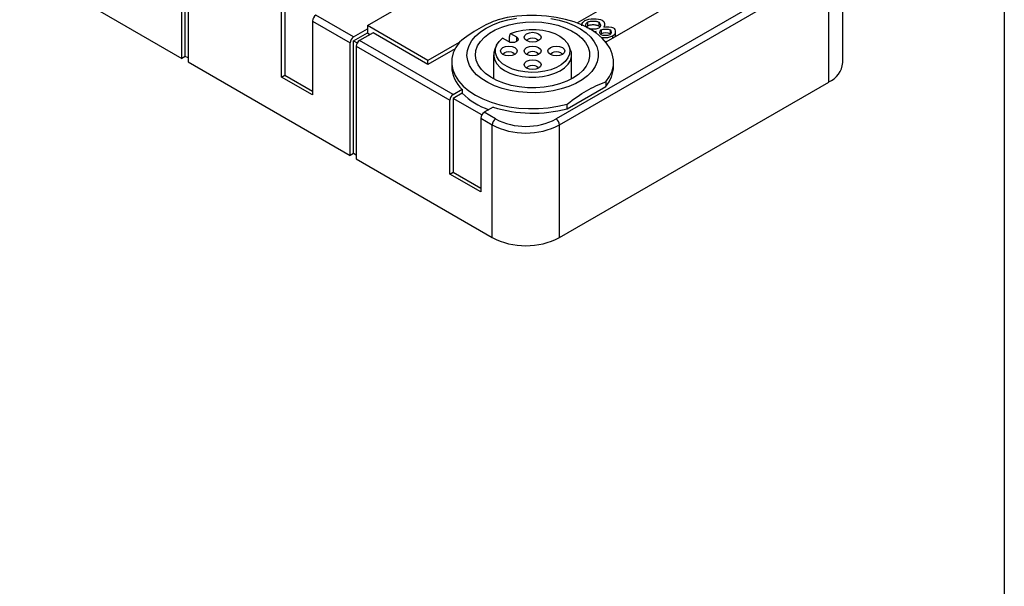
# Model space of a CAD drawing. Header units: millimetres. Extents: x 13 to 546, y 13 to 419.
# Tile 5 of 11: x 443 to 546, y 252 to 312. Entities that reach past the tile are written whole.
import ezdxf

# ---------------------------------------------------------------- set-up
doc = ezdxf.new("R2010")
doc.units = ezdxf.units.MM
doc.header["$LTSCALE"] = 2
doc.linetypes.add('SLD-Solid', pattern=[0])
doc.layers.add('TEXT', color=140, linetype='SLD-Solid', lineweight=25)

msp = doc.modelspace()

# ---------------------------------------------------------------- linework, layer by layer
for p, q in [((459.71, 307.96), (459.71, 319.8)), ((460.06, 308.17), (460.06, 320.01)), ((460.35, 319.43), (460.35, 307.59)), ((529.13, 307.51), (529.13, 319.35)), ((442.67, 317.8), (459.71, 307.96)), ((479.19, 311.41), (491.21, 318.35)), ((527.31, 317.92), (499.03, 301.6)), ((499.38, 300.98), (527.66, 317.31)), ((501.22, 311.68), (510.35, 316.95)), ((527.66, 305.47), (527.66, 317.31)), ((513.6, 315.07), (504.24, 309.67)), ((470.18, 306), (470.18, 313.76)), ((470.53, 313.96), (470.53, 306.21)), ((477.74, 310.21), (473.78, 312.49)), ((473.43, 311.88), (477.39, 309.6)), ((473.43, 311.88), (473.43, 304.13)), ((485.55, 307.74), (479.19, 311.41)), ((479.19, 311.41), (479.19, 310.6)), ((501.77, 311.59), (501.63, 311.51)), ((502.33, 311.78), (502.33, 311.37)), ((503.49, 311.77), (503.49, 311.36)), ((504.13, 311.27), (504.13, 311.5)), ((477.74, 310.21), (479.19, 311.05)), ((477.74, 309.8), (479.19, 310.64)), ((479.79, 310.66), (478.38, 309.84)), ((479.44, 310.45), (479.19, 310.6)), ((485.55, 307.33), (479.79, 310.66)), ((494.24, 310.56), (494.85, 310.21)), ((503.24, 310.8), (502.97, 310.76)), ((503.76, 310.95), (503.76, 310.54)), ((504.68, 310.95), (504.68, 310.54)), ((505.24, 310.36), (505.24, 310.77)), ((477.39, 297.76), (477.39, 309.6)), ((477.74, 297.96), (477.74, 309.8)), ((477.74, 309.8), (478.13, 309.58)), ((488.21, 304.17), (478.38, 309.84)), ((488.83, 309.63), (485.55, 307.74)), ((492.76, 309.32), (492.59, 308.94)), ((494, 309.72), (493.39, 310.08)), ((494.11, 309.67), (494.11, 310.23)), ((494.85, 310.21), (494.85, 309.72)), ((500.51, 308.94), (500.34, 309.32)), ((504.33, 309.72), (504.15, 309.71)), ((504.94, 310.28), (504.94, 310.07)), ((478.02, 309.23), (478.02, 297.39)), ((478.02, 309.23), (487.85, 303.56)), ((488.4, 308.97), (485.55, 307.33)), ((492.45, 308.33), (492.45, 305.8)), ((500.65, 305.8), (500.65, 308.33)), ((460.06, 308.17), (459.71, 307.96)), ((460.35, 308), (460.06, 308.17)), ((460.35, 307.59), (477.39, 297.76)), ((485.55, 307.33), (485.55, 307.74)), ((488.05, 307.58), (488.05, 307.11)), ((505.05, 307.11), (505.05, 307.58)), ((470.18, 306), (470.53, 306.21)), ((470.53, 306.21), (473.43, 304.53)), ((473.43, 304.13), (470.18, 306)), ((499.38, 289.14), (527.66, 305.47)), ((504.24, 305.48), (504.24, 305.01)), ((488.21, 304.17), (489.14, 304.71)), ((489.14, 304.3), (488.21, 303.76)), ((489.14, 304.71), (489.14, 304.3)), ((500.18, 302.67), (504.24, 305.01)), ((487.85, 295.8), (487.85, 303.56)), ((491.21, 302.03), (488.21, 303.76)), ((488.21, 303.76), (488.21, 296)), ((500.18, 302.67), (500.18, 303.14)), ((492.39, 302.83), (491.46, 302.29)), ((492.66, 301.6), (491.46, 302.29)), ((491.11, 301.68), (492.31, 300.98)), ((491.11, 301.68), (491.11, 293.92)), ((492.31, 289.14), (492.31, 300.98)), ((499.38, 289.14), (499.38, 300.98)), ((477.74, 297.96), (477.39, 297.76)), ((478.02, 297.8), (477.74, 297.96)), ((478.02, 297.39), (492.31, 289.14)), ((487.85, 295.8), (488.21, 296)), ((488.21, 296), (491.11, 294.33)), ((491.11, 293.92), (487.85, 295.8))]:
    msp.add_line(p, q)
at = {"flags": 128}
for points in [[(504.24, 305.48), (504.62, 306.04), (504.89, 306.62), (505.03, 307.22), (505.04, 307.82), (504.92, 308.42), (504.68, 309), (504.32, 309.57), (503.84, 310.1), (503.25, 310.6), (502.56, 311.05), (501.78, 311.45), (500.92, 311.79), (500, 312.06), (499.02, 312.27), (498.01, 312.41), (496.97, 312.48), (495.93, 312.47), (494.9, 312.39), (493.89, 312.24), (492.92, 312.02)], [(498.48, 312.15), (499.35, 311.97), (500.17, 311.72), (500.92, 311.42), (501.59, 311.05), (502.17, 310.64), (502.66, 310.19), (503.03, 309.7), (503.29, 309.19), (503.43, 308.66), (503.44, 308.13), (503.33, 307.6), (503.11, 307.09), (502.76, 306.59), (502.3, 306.13), (501.74, 305.71), (501.09, 305.33), (500.36, 305.01), (499.56, 304.75), (498.7, 304.55), (497.81, 304.42), (496.9, 304.35), (495.97, 304.36), (495.06, 304.44), (494.18, 304.59), (493.34, 304.81), (492.55, 305.09), (491.84, 305.42), (491.21, 305.81), (490.67, 306.24), (490.24, 306.72), (489.93, 307.21), (489.73, 307.73), (489.65, 308.26), (489.7, 308.8), (489.87, 309.32), (490.15, 309.82), (490.56, 310.3), (491.06, 310.75), (491.67, 311.15)], [(500.79, 305.88), (500.13, 305.55), (499.39, 305.28), (498.59, 305.07), (497.75, 304.94), (496.88, 304.87), (496, 304.88), (495.14, 304.96), (494.31, 305.12), (493.52, 305.34), (492.8, 305.63), (492.16, 305.97), (491.61, 306.37), (491.17, 306.8), (490.84, 307.27), (490.63, 307.76), (490.55, 308.27), (490.6, 308.77), (490.77, 309.27), (491.07, 309.74), (491.49, 310.19), (492.01, 310.6), (492.63, 310.95), (493.33, 311.25), (494.1, 311.49), (494.93, 311.67), (495.79, 311.77), (496.66, 311.79), (497.53, 311.75), (498.38, 311.63), (499.2, 311.44), (499.95, 311.18), (500.64, 310.87), (501.23, 310.5), (501.73, 310.08), (502.11, 309.63), (502.38, 309.15), (502.53, 308.65), (502.54, 308.14), (502.43, 307.64), (502.19, 307.15), (501.84, 306.69), (501.37, 306.26), (500.79, 305.88)], [(491.67, 311.15), (492.37, 311.5), (493.13, 311.79), (493.96, 312.02), (494.84, 312.19)], [(494.24, 310.56), (494.84, 310.78), (495.51, 310.92), (496.2, 310.99), (496.91, 310.99), (497.61, 310.92), (498.27, 310.77), (498.88, 310.56), (499.41, 310.29), (499.84, 309.97), (500.17, 309.6), (500.38, 309.21), (500.47, 308.81), (500.42, 308.4), (500.25, 308), (499.96, 307.63), (499.56, 307.29), (499.06, 307), (498.48, 306.77), (497.83, 306.6), (497.14, 306.5), (496.43, 306.48), (495.73, 306.53), (495.05, 306.65), (494.43, 306.84), (493.87, 307.09), (493.4, 307.4), (493.03, 307.75), (492.78, 308.13), (492.65, 308.53), (492.65, 308.94), (492.77, 309.34), (493.02, 309.72), (493.39, 310.08)], [(496.55, 310.7), (496.89, 310.66), (497.18, 310.55), (497.37, 310.38), (497.44, 310.18), (497.37, 309.99), (497.18, 309.82), (496.89, 309.71), (496.55, 309.67), (496.21, 309.71), (495.92, 309.82), (495.73, 309.99), (495.66, 310.18), (495.73, 310.38), (495.92, 310.55), (496.21, 310.66), (496.55, 310.7)], [(488.86, 309.67), (488.48, 309.11), (488.21, 308.53), (488.07, 307.93), (488.06, 307.33), (488.18, 306.74), (488.42, 306.15), (488.78, 305.59), (489.26, 305.05), (489.85, 304.56), (490.54, 304.11), (491.32, 303.71), (492.18, 303.37), (493.1, 303.09), (494.08, 302.88), (495.09, 302.74), (496.13, 302.68), (497.17, 302.68), (498.2, 302.76), (499.21, 302.92), (500.18, 303.14)], [(494.85, 310.21), (494.98, 310.1), (495.03, 309.96), (494.98, 309.83), (494.85, 309.72), (494.66, 309.64), (494.43, 309.62), (494.2, 309.64), (494, 309.72)], [(495.95, 309.8), (496, 309.91), (496.13, 310.02), (496.32, 310.09), (496.55, 310.12)], [(496.55, 310.12), (496.78, 310.09), (496.97, 310.02), (497.1, 309.91), (497.15, 309.8)], [(492.59, 308.94), (492.48, 308.59), (492.46, 308.17), (492.57, 307.76), (492.8, 307.37), (493.15, 307.01), (493.61, 306.68), (494.16, 306.41), (494.78, 306.2), (495.45, 306.05), (496.16, 305.98), (496.88, 305.97), (497.59, 306.04), (498.27, 306.18), (498.9, 306.39), (499.45, 306.66), (499.91, 306.98), (500.27, 307.34), (500.52, 307.73), (500.64, 308.14), (500.63, 308.56), (500.51, 308.94)], [(493.16, 308.74), (493.23, 308.94), (493.42, 309.1), (493.71, 309.21), (494.05, 309.25), (494.39, 309.21), (494.68, 309.1), (494.87, 308.94), (494.94, 308.74), (494.87, 308.54), (494.68, 308.38), (494.39, 308.27), (494.05, 308.23), (493.71, 308.27), (493.42, 308.38), (493.23, 308.54), (493.16, 308.74)], [(493.45, 308.36), (493.5, 308.46), (493.63, 308.58), (493.82, 308.65), (494.05, 308.68), (494.28, 308.65), (494.47, 308.58), (494.6, 308.46), (494.65, 308.36)], [(495.92, 309.1), (496.21, 309.21), (496.55, 309.25), (496.89, 309.21), (497.18, 309.1), (497.37, 308.94), (497.44, 308.74), (497.37, 308.54), (497.18, 308.38), (496.89, 308.27), (496.55, 308.23), (496.21, 308.27), (495.92, 308.38), (495.73, 308.54), (495.66, 308.74), (495.73, 308.94), (495.92, 309.1)], [(496.13, 308.58), (496, 308.46), (495.95, 308.36)], [(497.15, 308.36), (497.1, 308.46), (496.97, 308.58), (496.78, 308.65), (496.55, 308.68), (496.32, 308.65), (496.13, 308.58)], [(499.94, 308.74), (499.87, 308.54), (499.68, 308.38), (499.39, 308.27), (499.05, 308.23), (498.71, 308.27), (498.42, 308.38), (498.23, 308.54), (498.16, 308.74), (498.23, 308.94), (498.42, 309.1), (498.71, 309.21), (499.05, 309.25), (499.39, 309.21), (499.68, 309.1), (499.87, 308.94), (499.94, 308.74)], [(498.45, 308.36), (498.5, 308.46), (498.63, 308.58), (498.82, 308.65), (499.05, 308.68), (499.28, 308.65), (499.47, 308.58), (499.6, 308.46), (499.65, 308.36)], [(496.55, 306.78), (496.21, 306.82), (495.92, 306.93), (495.73, 307.1), (495.66, 307.3), (495.73, 307.49), (495.92, 307.66), (496.21, 307.77), (496.55, 307.81), (496.89, 307.77), (497.18, 307.66), (497.37, 307.49), (497.44, 307.3), (497.37, 307.1), (497.18, 306.93), (496.89, 306.82), (496.55, 306.78)], [(495.95, 306.92), (496, 307.02), (496.13, 307.13), (496.32, 307.21), (496.55, 307.23), (496.78, 307.21), (496.97, 307.13), (497.1, 307.02), (497.15, 306.92)]]:
    msp.add_lwpolyline(points, dxfattribs=at)
for centre, radius, start, end in [((474.2, 311.85), 0.768, 122.6055, 177.3945), ((478.16, 309.56), 0.768, 122.6055, 177.3945), ((478.79, 309.19), 0.768, 122.6055, 177.3945), ((526.65, 307.75), 2.49, 294.0743, 354.6056), ((491.51, 307.22), 3.46, 181.9483, 226.7776), ((501.76, 307.18), 3.29, 318.8623, 358.7255), ((488.62, 303.52), 0.768, 122.6055, 177.3945), ((494.49, 309.86), 7.72, 226.1388, 250.8116), ((491.87, 301.64), 0.768, 122.6055, 177.3945), ((496.56, 316.27), 14.07, 252.7676, 284.8934), ((493.08, 300.95), 0.768, 122.6055, 177.3945), ((495.84, 307.7), 6.89, 242.4805, 297.5195), ((498.61, 300.95), 0.768, 2.6055, 57.3945), ((495.84, 307.74), 7.63, 242.391, 297.609), ((495.84, 295.9), 7.63, 242.391, 297.609)]:
    msp.add_arc(centre, radius, start, end)
for points, knots in [([(492.92, 312.02), (492.21, 311.76), (491.55, 311.46), (490.24, 310.7), (489.58, 310.25), (488.86, 309.67)], [0, 0, 0, 0, 0.5, 0.5, 1, 1, 1, 1]), ([(501.73, 311.38), (501.73, 311.41), (501.72, 311.54), (501.8, 311.74), (501.97, 311.88), (502.05, 311.94)], [0, 0, 0, 0, 0.175874, 0.607688, 1, 1, 1, 1]), ([(502.33, 311.37), (502.29, 311.34), (502.23, 311.3), (502.21, 311.25), (502.21, 311.24)], [0, 0, 0, 0, 0.819831, 1, 1, 1, 1]), ([(503.62, 311.24), (503.62, 311.24), (503.6, 311.29), (503.54, 311.33), (503.49, 311.36)], [0, 0, 0, 0, 0.020677, 1, 1, 1, 1]), ([(503.49, 311.12), (503.43, 311.1), (503.31, 311.04), (503.08, 311.01), (502.82, 311.01), (502.61, 311.02), (502.51, 311.05), (502.5, 311.06)], [0, 0, 0, 0, 0.201899, 0.430991, 0.673259, 0.949079, 1, 1, 1, 1]), ([(503.18, 310.62), (503.18, 310.64), (503.17, 310.7), (503.21, 310.76), (503.24, 310.8)], [0, 0, 0, 0, 0.304225, 1, 1, 1, 1]), ([(505.23, 310.36), (505.23, 310.33), (505.24, 310.29), (505.22, 310.24), (505.21, 310.23)], [0, 0, 0, 0, 0.742793, 1, 1, 1, 1]), ([(504.94, 310.28), (504.81, 310.23), (504.54, 310.12), (504.12, 310.1), (503.87, 310.12), (503.79, 310.12)], [0, 0, 0, 0, 0.383596, 0.801077, 1, 1, 1, 1])]:
    msp.add_open_spline(points, degree=3, knots=knots)
for points in [[(502.05, 311.94), (502.47, 312.18), (503.48, 312.19), (503.85, 311.98)], [(502.33, 311.12), (502.08, 311.26), (502.08, 311.63), (502.33, 311.78)], [(502.33, 311.78), (502.36, 311.79), (502.45, 311.83), (502.62, 311.86), (502.81, 311.88), (503.02, 311.88), (503.22, 311.86), (503.38, 311.82), (503.46, 311.79), (503.49, 311.77)], [(503.49, 311.36), (503.46, 311.38), (503.38, 311.41), (503.22, 311.45), (503.02, 311.47), (502.81, 311.47), (502.62, 311.45), (502.45, 311.42), (502.36, 311.38), (502.33, 311.37)], [(503.49, 311.77), (503.73, 311.63), (503.74, 311.26), (503.49, 311.12)], [(503.85, 311.98), (504.12, 311.82), (504.22, 311.44), (504.02, 311.25)], [(504.02, 311.25), (504.32, 311.33), (504.82, 311.28), (505.03, 311.17)], [(494.11, 310.23), (494.15, 310.35), (494.19, 310.46), (494.24, 310.56)], [(503.75, 310.43), (503.56, 310.54), (503.56, 310.83), (503.76, 310.95)], [(504.65, 310.44), (504.46, 310.33), (503.93, 310.33), (503.75, 310.43)], [(503.76, 310.95), (503.97, 311.07), (504.48, 311.07), (504.68, 310.95)], [(504.68, 310.54), (504.48, 310.66), (503.97, 310.66), (503.76, 310.54)], [(504.68, 310.95), (504.86, 310.85), (504.85, 310.55), (504.65, 310.44)], [(505.03, 311.17), (505.33, 310.99), (505.31, 310.49), (504.94, 310.28)], [(502.21, 304.55), (502.86, 304.93), (503.52, 305.23), (504.24, 305.48)], [(500.18, 303.14), (500.9, 303.72), (501.55, 304.17), (502.21, 304.55)]]:
    msp.add_open_spline(points, degree=3)
at = {"layer": 'TEXT'}
msp.add_line((546.1, 419.1), (546.1, 12.7), dxfattribs=at)

doc.saveas('drawing.dxf')
